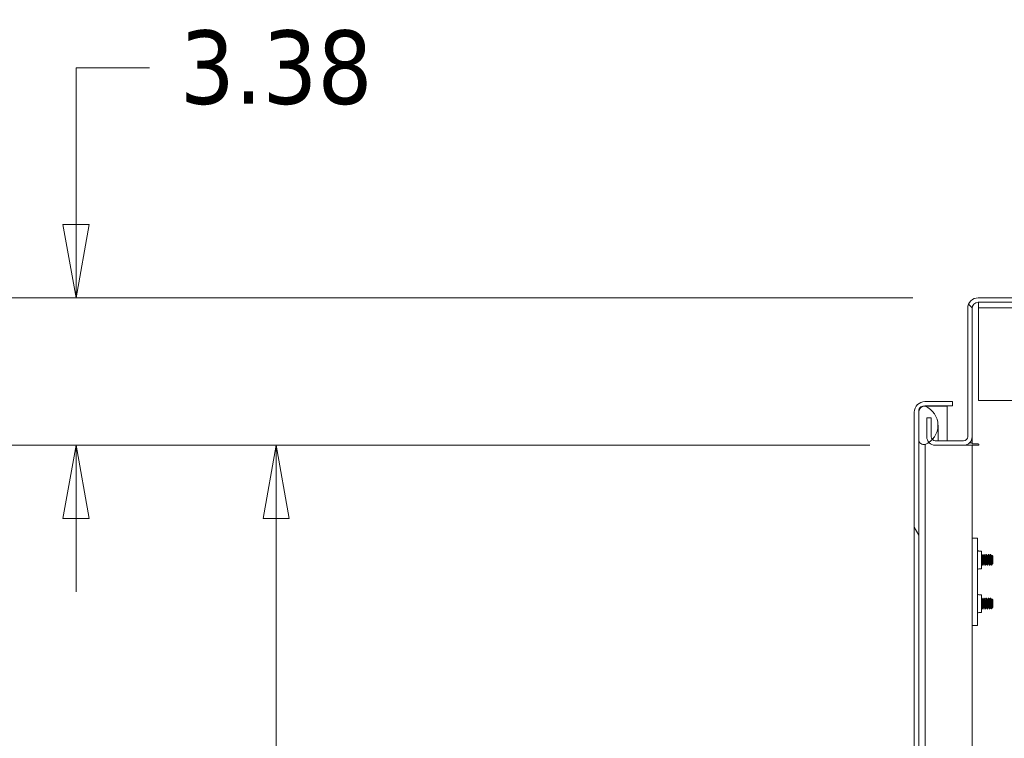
# Model space of a CAD drawing. Header units: inches. Extents: x 16 to 394, y 3 to 249.
# Tile 84 of 116: x 207 to 230, y 177 to 194. Entities that reach past the tile are written whole.
import ezdxf

# ---------------------------------------------------------------- set-up
doc = ezdxf.new("R2010")
doc.units = ezdxf.units.IN
doc.header["$LTSCALE"] = 24
doc.header["$MEASUREMENT"] = 0
doc.layers.get('0').update_dxf_attribs({"lineweight": 0})
for name, color, linetype, lineweight in [('Dimension (ANSI)', 7, 'Continuous', 5), ('Hatch (ANSI)', 7, 'Continuous', 5), ('Visible (ANSI)', 7, 'Continuous', 5)]:
    doc.layers.add(name, color=color, linetype=linetype, lineweight=lineweight)
doc.styles.add('ROMANS', font='tahoma.ttf')
doc.dimstyles.new('Default (ANSI)', dxfattribs={"dimscale": 24, "dimtxt": 0.07, "dimasz": 0.07, "dimexe": 0.125, "dimexo": 0.0625, "dimgap": 0.031496, "dimtad": 0, "dimtih": 1, "dimtoh": 1, "dimrnd": 1e-08, "dimzin": 0, "dimdsep": 46, "dimtxsty": 'ROMANS', "dimblk": 'Filled-1', "dimcen": 0.09, "dimdle": 0.393701, "dimclrd": 256, "dimclre": 256, "dimclrt": 256, "dimadec": 0, "dimazin": 0, "dimtfac": 0.928571, "dimtofl": 0, "dimtmove": 0, "dimatfit": 3, "dimfxl": 1, "dimtolj": 1, "dimtzin": 0, "dimlwd": -1, "dimlwe": -1, "dimarcsym": 0})

# ---------------------------------------------------------------- blocks, each defined once
blk = doc.blocks.new('Filled-1')
at = {"color": 0}
for p, q in [((0, 0), (-1, 0.179)), ((-1, 0.179), (-1, -0.179)), ((-1, 0), (0, 0)), ((-1, -0.179), (0, 0))]:
    blk.add_line(p, q, dxfattribs=at)
at = {"color": 0, "flags": 128}
blk.add_lwpolyline([(-1, -0.179), (0, 0), (-1, 0.179), (-1, -0.179)], dxfattribs=at)
at = {"color": 0}
blk.add_solid([(-1, -0.179), (0, 0), (-1, 0.179), (-1, -0.179)], dxfattribs=at)
blk = doc.blocks.new('*D33')
at = {"layer": 'Defpoints', "color": 0, "transparency": 16777216}
for p in [(228.019, 183.775), (212.927, 122.4), (228.019, 122.4)]:
    blk.add_point(p, dxfattribs=at)
at = {"layer": 'Dimension (ANSI)', "transparency": 16777216}
for p, q in [((226.519, 183.775), (209.927, 183.775)), ((212.927, 182.095), (212.927, 163.556)), ((212.927, 124.08), (212.927, 154.619)), ((226.519, 122.4), (209.927, 122.4))]:
    blk.add_line(p, q, dxfattribs=at)
at = {"layer": 'Dimension (ANSI)', "transparency": 16777216, "xscale": 1.680000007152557, "yscale": 1.680000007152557, "zscale": 1.680000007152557}
for p, rotation in [((212.927, 183.775), 90), ((212.927, 122.4), 270)]:
    blk.add_blockref('Filled-1', p, dxfattribs=dict(at, rotation=rotation))
at = {"layer": 'Dimension (ANSI)', "transparency": 16777216, "insert": (212.927, 159.088), "char_height": 1.68, "attachment_point": 5, "style": 'ROMANS'}
blk.add_mtext('\\A1;\\fTahoma|b0|i0;\\H1.6800;(61.38)\\P\\fTahoma|b0|i0;\\H1.6800;TUB\\P\\fTahoma|b0|i0;\\H1.6800;OPENING', dxfattribs=at)
blk = doc.blocks.new('*D35')
at = {"layer": 'Defpoints', "color": 0, "transparency": 16777216}
for p in [(229.004, 187.15), (208.346, 183.775), (228.019, 183.775)]:
    blk.add_point(p, dxfattribs=at)
at = {"layer": 'Dimension (ANSI)', "transparency": 16777216}
for p, q in [((208.346, 188.83), (208.346, 192.415)), ((208.346, 192.415), (210.026, 192.415)), ((227.504, 187.15), (205.346, 187.15)), ((226.519, 183.775), (205.346, 183.775)), ((208.346, 182.095), (208.346, 180.415))]:
    blk.add_line(p, q, dxfattribs=at)
at = {"layer": 'Dimension (ANSI)', "transparency": 16777216, "xscale": 1.680000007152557, "yscale": 1.680000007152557, "zscale": 1.680000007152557}
for p, rotation in [((208.346, 187.15), 270), ((208.346, 183.775), 90)]:
    blk.add_blockref('Filled-1', p, dxfattribs=dict(at, rotation=rotation))
at = {"layer": 'Dimension (ANSI)', "transparency": 16777216, "insert": (212.927, 192.415), "char_height": 1.68, "attachment_point": 5, "style": 'ROMANS'}
blk.add_mtext('\\A1;3.38', dxfattribs=at)

msp = doc.modelspace()

# ---------------------------------------------------------------- hatches: boundary and pattern name
at = {"layer": 'Hatch (ANSI)'}
h = msp.add_hatch(dxfattribs=at)
h.set_pattern_fill('ANSI31', color=256, scale=24, angle=90, style=0)
edge = h.paths.add_edge_path()
edge.add_ellipse((228.6676, 183.9709), major_axis=(0, -0.1958), ratio=1, start_angle=0, end_angle=90)
edge.add_line((228.8633, 183.9709), (228.8633, 186.9076))
edge.add_ellipse((229.0039, 186.9076), major_axis=(-0.1406, 0), ratio=1, start_angle=270, end_angle=360, ccw=False)
edge.add_line((229.0039, 187.0482), (258.7843, 187.0482))
edge.add_line((258.7843, 187.0482), (258.7843, 187.1502))
edge.add_line((258.7843, 187.1502), (229.0039, 187.1502))
edge.add_ellipse((229.0039, 186.9076), major_axis=(0, 0.2426), ratio=1, start_angle=0, end_angle=90)
edge.add_line((228.7613, 186.9076), (228.7613, 183.9709))
edge.add_ellipse((228.6676, 183.9709), major_axis=(0.0938, 0), ratio=1, start_angle=270, end_angle=360, ccw=False)
edge.add_line((228.6676, 183.8772), (228.0191, 183.8772))
edge.add_ellipse((228.0191, 183.9709), major_axis=(0, -0.0937), ratio=1, start_angle=313.97655, end_angle=360, ccw=False)
edge.add_ellipse((228.0191, 183.9709), major_axis=(-0.0675, -0.0651), ratio=1, start_angle=316.02345, end_angle=360, ccw=False)
edge.add_line((227.9253, 183.9709), (227.9253, 184.4002))
edge.add_line((227.9253, 184.4002), (227.8233, 184.4002))
edge.add_line((227.8233, 184.4002), (227.8233, 183.9709))
edge.add_ellipse((228.0191, 183.9709), major_axis=(-0.1957, 0), ratio=1, start_angle=0, end_angle=42.0996)
edge.add_ellipse((228.0191, 183.9709), major_axis=(-0.1452, -0.1312), ratio=1, start_angle=0, end_angle=47.9004)
edge.add_line((228.0191, 183.7752), (228.6676, 183.7752))
h = msp.add_hatch(dxfattribs=at)
h.set_pattern_fill('ANSI31', color=256, scale=24, angle=75, style=0)
edge = h.paths.add_edge_path()
edge.add_line((227.7817, 184.6732), (228.4141, 184.6732))
edge.add_line((228.4141, 184.6732), (228.4141, 184.7752))
edge.add_line((228.4141, 184.7752), (227.7817, 184.7752))
edge.add_ellipse((227.7817, 184.5326), major_axis=(0, 0.2426), ratio=1, start_angle=0, end_angle=90)
edge.add_line((227.5391, 184.5326), (227.5391, 121.6428))
edge.add_ellipse((227.7817, 121.6428), major_axis=(-0.2426, 0), ratio=1, start_angle=0, end_angle=90)
edge.add_line((227.7817, 121.4002), (228.4141, 121.4002))
edge.add_line((228.4141, 121.4002), (228.4141, 121.5022))
edge.add_line((228.4141, 121.5022), (227.7989, 121.5022))
edge.add_line((227.7989, 121.5022), (227.7817, 121.5022))
edge.add_ellipse((227.7817, 121.6428), major_axis=(0, -0.1406), ratio=1, start_angle=270, end_angle=360, ccw=False)
edge.add_line((227.6411, 121.6428), (227.6411, 122.2631))
edge.add_line((227.6411, 122.2631), (227.6411, 183.9028))
edge.add_line((227.6411, 183.9028), (227.6411, 184.5326))
edge.add_ellipse((227.7817, 184.5326), major_axis=(-0.1406, 0), ratio=1, start_angle=275.69227, end_angle=360, ccw=False)
edge.add_ellipse((227.7817, 184.5326), major_axis=(-0.0139, 0.1399), ratio=1, start_angle=354.30773, end_angle=360, ccw=False)
h = msp.add_hatch(dxfattribs=at)
h.set_pattern_fill('ANSI31', color=256, scale=24, angle=-15, style=0)
edge = h.paths.add_edge_path()
edge.add_ellipse((227.6081, 184.2309), major_axis=(0.1796, -0.4375), ratio=1, start_angle=0, end_angle=11.86132)
edge.add_ellipse((227.6081, 184.2309), major_axis=(0.2657, -0.3912), ratio=1, start_angle=0, end_angle=12.39327)
edge.add_ellipse((227.6081, 184.2309), major_axis=(0.3435, -0.3251), ratio=1, start_angle=0, end_angle=111.10905)
edge.add_ellipse((227.7552, 184.5591), major_axis=(0.0326, 0.1094), ratio=1, start_angle=0, end_angle=10.25383)
edge.add_ellipse((227.7552, 184.5591), major_axis=(0.0126, 0.1134), ratio=1, start_angle=0, end_angle=96.31954)
edge.add_line((227.6411, 184.5591), (227.6411, 184.5326))
edge.add_line((227.6411, 184.5326), (227.6411, 183.9028))
edge.add_ellipse((227.7552, 183.9028), major_axis=(-0.1141, 0), ratio=1, start_angle=0, end_angle=106.57337)
edge = h.paths.add_edge_path()
edge.add_ellipse((227.6081, 121.9349), major_axis=(0.1796, -0.4375), ratio=1, start_angle=0, end_angle=1.46691)
edge.add_ellipse((227.6081, 121.9349), major_axis=(0.1907, -0.4328), ratio=1, start_angle=0, end_angle=110.41237)
edge.add_ellipse((227.6081, 121.9349), major_axis=(0.3391, 0.3297), ratio=1, start_angle=0, end_angle=12.38162)
edge.add_ellipse((227.6081, 121.9349), major_axis=(0.2605, 0.3947), ratio=1, start_angle=0, end_angle=11.10275)
edge.add_ellipse((227.7552, 122.2631), major_axis=(0.0326, 0.1094), ratio=1, start_angle=0, end_angle=106.57337)
edge.add_line((227.6411, 122.2631), (227.6411, 121.6428))
edge.add_line((227.6411, 121.6428), (227.6411, 121.6068))
edge.add_ellipse((227.7552, 121.6068), major_axis=(-0.1141, 0), ratio=1, start_angle=0, end_angle=106.57337)

# ---------------------------------------------------------------- linework, layer by layer
at = {"layer": 'Visible (ANSI)'}
for p, q in [((258.7843, 187.1502), (229.0039, 187.1502)), ((228.7613, 186.9076), (228.7613, 183.9709)), ((228.8633, 183.9709), (228.8633, 186.9076)), ((229.0039, 187.0482), (258.7843, 187.0482)), ((229.0113, 186.9232), (229.0113, 187.0482)), ((229.0113, 186.9232), (258.6363, 186.9232)), ((229.0113, 186.9232), (229.0113, 186.8919)), ((229.0113, 186.8919), (229.0113, 184.7982)), ((228.4141, 184.7752), (227.7817, 184.7752)), ((227.7817, 184.6732), (228.4141, 184.6732)), ((227.7817, 184.6725), (228.2891, 184.6725)), ((228.2891, 183.8772), (228.2891, 184.6725)), ((228.4141, 184.6732), (228.4141, 184.7752)), ((229.0113, 184.7982), (258.6363, 184.7982)), ((227.5391, 184.5326), (227.5391, 121.6428)), ((227.6411, 184.5591), (227.6411, 183.9028)), ((227.6411, 121.6428), (227.6411, 184.5326)), ((227.9253, 184.4002), (227.8233, 184.4002)), ((227.8233, 184.4002), (227.8233, 183.9709)), ((227.9253, 183.9709), (227.9253, 184.4002)), ((228.0811, 183.8772), (228.0811, 184.2309)), ((228.8633, 183.8262), (228.8633, 183.9709)), ((227.7877, 183.7309), (227.7877, 183.7934)), ((228.0191, 183.7752), (228.0092, 183.7752)), ((228.6676, 183.8772), (228.0191, 183.8772)), ((228.0191, 183.7752), (228.6676, 183.7752)), ((228.8633, 183.7752), (228.6676, 183.7752)), ((228.7993, 183.8262), (228.8633, 183.8262)), ((228.8633, 183.8262), (228.8633, 183.8064)), ((228.8633, 183.8064), (229.0039, 183.8064)), ((228.8633, 183.7752), (228.8633, 122.4002)), ((228.8633, 183.7752), (229.0039, 183.7752)), ((227.7877, 123.6272), (227.7877, 183.7309)), ((228.9833, 181.6502), (228.8633, 181.6502)), ((228.9833, 181.6502), (228.9833, 181.5877)), ((228.9833, 181.5877), (228.9833, 179.7127)), ((229.0146, 181.3519), (229.0733, 181.3519)), ((229.0733, 180.9485), (229.0733, 181.3519)), ((229.0877, 181.2752), (229.0815, 181.2752)), ((229.1377, 181.2752), (229.1315, 181.2752)), ((229.1877, 181.2752), (229.1815, 181.2752)), ((229.2377, 181.2752), (229.2315, 181.2752)), ((229.2877, 181.2752), (229.2815, 181.2752)), ((229.0815, 181.059), (229.0871, 181.059)), ((229.1071, 181.2413), (229.1127, 181.2413)), ((229.1315, 181.059), (229.1371, 181.059)), ((229.1571, 181.2413), (229.1627, 181.2413)), ((229.1815, 181.059), (229.1871, 181.059)), ((229.2071, 181.2413), (229.2127, 181.2413)), ((229.2315, 181.059), (229.2371, 181.059)), ((229.2571, 181.2413), (229.2627, 181.2413)), ((229.2815, 181.059), (229.2871, 181.059)), ((229.2977, 181.1897), (229.2977, 181.0943)), ((229.3314, 181.0589), (229.3033, 181.0308)), ((229.3071, 181.2413), (229.3127, 181.2413)), ((229.3352, 181.2377), (229.3194, 181.2534)), ((229.3315, 181.059), (229.3315, 181.0855)), ((229.3352, 181.0627), (229.3315, 181.059)), ((229.3315, 181.059), (229.3315, 181.059)), ((229.3352, 181.0627), (229.3352, 181.2377)), ((229.0146, 180.9485), (229.0733, 180.9485)), ((229.1127, 181.0252), (229.1065, 181.0252)), ((229.1627, 181.0252), (229.1565, 181.0252)), ((229.2127, 181.0252), (229.2065, 181.0252)), ((229.2627, 181.0252), (229.2565, 181.0252)), ((229.0733, 180.3519), (229.0146, 180.3519)), ((229.0733, 180.3519), (229.0733, 179.9485)), ((229.0877, 180.2752), (229.0815, 180.2752)), ((229.1071, 180.2413), (229.1127, 180.2413)), ((229.1377, 180.2752), (229.1315, 180.2752)), ((229.1571, 180.2413), (229.1627, 180.2413)), ((229.1877, 180.2752), (229.1815, 180.2752)), ((229.2071, 180.2413), (229.2127, 180.2413)), ((229.2377, 180.2752), (229.2315, 180.2752)), ((229.2571, 180.2413), (229.2627, 180.2413)), ((229.2877, 180.2752), (229.2815, 180.2752)), ((229.2977, 180.1897), (229.2977, 180.0943)), ((229.3071, 180.2413), (229.3127, 180.2413)), ((229.3352, 180.2377), (229.3194, 180.2534)), ((229.3352, 180.0627), (229.3352, 180.2377)), ((229.0733, 179.9485), (229.0146, 179.9485)), ((229.0815, 180.059), (229.0871, 180.059)), ((229.1127, 180.0252), (229.1065, 180.0252)), ((229.1315, 180.059), (229.1371, 180.059)), ((229.1627, 180.0252), (229.1565, 180.0252)), ((229.1815, 180.059), (229.1871, 180.059)), ((229.2127, 180.0252), (229.2065, 180.0252)), ((229.2315, 180.059), (229.2371, 180.059)), ((229.2627, 180.0252), (229.2565, 180.0252)), ((229.2815, 180.059), (229.2871, 180.059)), ((229.3314, 180.0589), (229.3033, 180.0308)), ((229.3315, 180.059), (229.3315, 180.0855)), ((229.3352, 180.0627), (229.3315, 180.059)), ((229.3315, 180.059), (229.3315, 180.059)), ((228.9833, 179.7127), (228.9833, 179.6502)), ((228.8633, 179.6502), (228.9833, 179.6502))]:
    msp.add_line(p, q, dxfattribs=at)
for centre, radius, start, end in [((229.0039, 186.9076), 0.2426, 90, 180), ((229.0039, 186.9076), 0.1406, 90, 180), ((227.7817, 184.5326), 0.2426, 90, 180), ((227.7817, 184.5326), 0.1406, 90, 180), ((227.7552, 184.5591), 0.1141, 73.42663, 180), ((227.6081, 184.2309), 0.4729, 292.31818, 67.68182), ((228.0191, 183.9709), 0.1958, 180, 270), ((228.0191, 183.9709), 0.0937, 180, 270), ((228.6676, 183.9709), 0.1958, 270, 0), ((228.6676, 183.9709), 0.0938, 270, 0), ((227.7552, 183.9028), 0.1141, 180, 286.57337), ((229.0039, 183.7908), 0.0156, 270, 90), ((229.0146, 181.3831), 0.0312, 180, 270), ((229.0146, 180.9172), 0.0312, 90, 180), ((229.0146, 180.3831), 0.0312, 180, 270), ((229.0146, 179.9172), 0.0312, 90, 180)]:
    msp.add_arc(centre, radius, start, end, dxfattribs=at)
for points in [[(227.7817, 184.6725), (227.7803, 184.672), (227.7789, 184.6715), (227.7776, 184.671)], [(227.7789, 184.6707), (227.7798, 184.6713), (227.7807, 184.6719), (227.7817, 184.6725)], [(229.0733, 181.2614), (229.0757, 181.2657), (229.0781, 181.27), (229.0805, 181.2743)], [(229.0887, 181.2743), (229.095, 181.2629), (229.1014, 181.2516), (229.1078, 181.2402)], [(229.1121, 181.2413), (229.1182, 181.2523), (229.1244, 181.2633), (229.1305, 181.2743)], [(229.1387, 181.2743), (229.145, 181.2629), (229.1514, 181.2516), (229.1578, 181.2402)], [(229.1621, 181.2413), (229.1682, 181.2523), (229.1744, 181.2633), (229.1805, 181.2743)], [(229.1887, 181.2743), (229.195, 181.2629), (229.2014, 181.2516), (229.2078, 181.2402)], [(229.2121, 181.2413), (229.2182, 181.2523), (229.2244, 181.2633), (229.2305, 181.2743)], [(229.2387, 181.2743), (229.245, 181.2629), (229.2514, 181.2516), (229.2578, 181.2402)], [(229.2621, 181.2413), (229.2682, 181.2523), (229.2744, 181.2633), (229.2805, 181.2743)], [(229.2887, 181.2743), (229.295, 181.2629), (229.3014, 181.2516), (229.3078, 181.2402)], [(229.0821, 181.059), (229.0792, 181.0538), (229.0762, 181.0485), (229.0733, 181.0433)], [(229.1055, 181.026), (229.0992, 181.0374), (229.0928, 181.0488), (229.0865, 181.0601)], [(229.1065, 181.0255), (229.1056, 181.0254), (229.1047, 181.0275), (229.1039, 181.0316)], [(229.1137, 181.0264), (229.1125, 181.0243), (229.1112, 181.026), (229.1102, 181.0316)], [(229.1321, 181.059), (229.126, 181.048), (229.1198, 181.037), (229.1137, 181.026)], [(229.1555, 181.026), (229.1492, 181.0374), (229.1428, 181.0488), (229.1365, 181.0601)], [(229.1565, 181.0255), (229.1556, 181.0254), (229.1547, 181.0275), (229.1539, 181.0316)], [(229.1637, 181.0264), (229.1625, 181.0243), (229.1612, 181.026), (229.1602, 181.0316)], [(229.1821, 181.059), (229.176, 181.048), (229.1698, 181.037), (229.1637, 181.026)], [(229.2055, 181.026), (229.1992, 181.0374), (229.1928, 181.0488), (229.1865, 181.0601)], [(229.2065, 181.0255), (229.2056, 181.0254), (229.2047, 181.0275), (229.2039, 181.0316)], [(229.2137, 181.0264), (229.2125, 181.0243), (229.2112, 181.026), (229.2102, 181.0316)], [(229.2321, 181.059), (229.226, 181.048), (229.2198, 181.037), (229.2137, 181.026)], [(229.2555, 181.026), (229.2492, 181.0374), (229.2428, 181.0488), (229.2365, 181.0601)], [(229.2565, 181.0255), (229.2556, 181.0254), (229.2547, 181.0275), (229.2539, 181.0316)], [(229.2637, 181.0264), (229.2625, 181.0243), (229.2612, 181.026), (229.2602, 181.0316)], [(229.2821, 181.059), (229.276, 181.048), (229.2698, 181.037), (229.2637, 181.026)], [(229.3027, 181.0311), (229.2973, 181.0408), (229.2919, 181.0504), (229.2865, 181.0601)], [(229.3121, 181.2413), (229.3143, 181.2453), (229.3165, 181.2492), (229.3187, 181.2532)], [(229.3315, 181.059), (229.3294, 181.0569), (229.3275, 181.0566), (229.3257, 181.0582)], [(229.0733, 180.2614), (229.0757, 180.2657), (229.0781, 180.27), (229.0805, 180.2743)], [(229.0887, 180.2743), (229.095, 180.2629), (229.1014, 180.2516), (229.1078, 180.2402)], [(229.1121, 180.2413), (229.1182, 180.2523), (229.1244, 180.2633), (229.1305, 180.2743)], [(229.1387, 180.2743), (229.145, 180.2629), (229.1514, 180.2516), (229.1578, 180.2402)], [(229.1621, 180.2413), (229.1682, 180.2523), (229.1744, 180.2633), (229.1805, 180.2743)], [(229.1887, 180.2743), (229.195, 180.2629), (229.2014, 180.2516), (229.2078, 180.2402)], [(229.2121, 180.2413), (229.2182, 180.2523), (229.2244, 180.2633), (229.2305, 180.2743)], [(229.2387, 180.2743), (229.245, 180.2629), (229.2514, 180.2516), (229.2578, 180.2402)], [(229.2621, 180.2413), (229.2682, 180.2523), (229.2744, 180.2633), (229.2805, 180.2743)], [(229.2887, 180.2743), (229.295, 180.2629), (229.3014, 180.2516), (229.3078, 180.2402)], [(229.3121, 180.2413), (229.3143, 180.2453), (229.3165, 180.2492), (229.3187, 180.2532)], [(229.0821, 180.059), (229.0792, 180.0538), (229.0762, 180.0485), (229.0733, 180.0433)], [(229.1055, 180.026), (229.0992, 180.0374), (229.0928, 180.0488), (229.0865, 180.0601)], [(229.1065, 180.0255), (229.1056, 180.0254), (229.1047, 180.0275), (229.1039, 180.0316)], [(229.1137, 180.0264), (229.1125, 180.0243), (229.1112, 180.026), (229.1102, 180.0316)], [(229.1321, 180.059), (229.126, 180.048), (229.1198, 180.037), (229.1137, 180.026)], [(229.1555, 180.026), (229.1492, 180.0374), (229.1428, 180.0488), (229.1365, 180.0601)], [(229.1565, 180.0255), (229.1556, 180.0254), (229.1547, 180.0275), (229.1539, 180.0316)], [(229.1637, 180.0264), (229.1625, 180.0243), (229.1612, 180.026), (229.1602, 180.0316)], [(229.1821, 180.059), (229.176, 180.048), (229.1698, 180.037), (229.1637, 180.026)], [(229.2055, 180.026), (229.1992, 180.0374), (229.1928, 180.0488), (229.1865, 180.0601)], [(229.2065, 180.0255), (229.2056, 180.0254), (229.2047, 180.0275), (229.2039, 180.0316)], [(229.2137, 180.0264), (229.2125, 180.0243), (229.2112, 180.026), (229.2102, 180.0316)], [(229.2321, 180.059), (229.226, 180.048), (229.2198, 180.037), (229.2137, 180.026)], [(229.2555, 180.026), (229.2492, 180.0374), (229.2428, 180.0488), (229.2365, 180.0601)], [(229.2565, 180.0255), (229.2556, 180.0254), (229.2547, 180.0275), (229.2539, 180.0316)], [(229.2637, 180.0264), (229.2625, 180.0243), (229.2612, 180.026), (229.2602, 180.0316)], [(229.2821, 180.059), (229.276, 180.048), (229.2698, 180.037), (229.2637, 180.026)], [(229.3027, 180.0311), (229.2973, 180.0408), (229.2919, 180.0504), (229.2865, 180.0601)], [(229.3315, 180.059), (229.3294, 180.0569), (229.3275, 180.0566), (229.3257, 180.0582)]]:
    msp.add_open_spline(points, degree=3, dxfattribs=at)
for points, knots in [([(229.1039, 181.0316), (229.1022, 181.0408), (229.1, 181.0615), (229.0982, 181.0869), (229.098, 181.0893), (229.0978, 181.0918), (229.0977, 181.0943), (229.0957, 181.1228), (229.0933, 181.1595), (229.0914, 181.1897), (229.0895, 181.22), (229.0871, 181.2477), (229.0852, 181.262), (229.0838, 181.2725), (229.0821, 181.2766), (229.0805, 181.2741)], [0.416666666, 0.416666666, 0.416666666, 0.416666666, 0.424268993, 0.424268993, 0.424268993, 0.425, 0.425, 0.425, 0.433333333, 0.433333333, 0.433333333, 0.441666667, 0.441666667, 0.441666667, 0.447787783, 0.447787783, 0.447787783, 0.447787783]), ([(229.1102, 181.0316), (229.1084, 181.0408), (229.1063, 181.0615), (229.1044, 181.0869), (229.1043, 181.0893), (229.1041, 181.0918), (229.1039, 181.0943), (229.102, 181.1228), (229.0996, 181.1595), (229.0977, 181.1897), (229.0957, 181.22), (229.0933, 181.2477), (229.0914, 181.262), (229.0903, 181.2704), (229.089, 181.2747), (229.0877, 181.2748)], [0.349999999, 0.349999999, 0.349999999, 0.349999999, 0.357602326, 0.357602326, 0.357602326, 0.358333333, 0.358333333, 0.358333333, 0.366666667, 0.366666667, 0.366666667, 0.375, 0.375, 0.375, 0.379908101, 0.379908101, 0.379908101, 0.379908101]), ([(229.1539, 181.0316), (229.1522, 181.0408), (229.15, 181.0615), (229.1482, 181.0869), (229.148, 181.0893), (229.1478, 181.0918), (229.1477, 181.0943), (229.1457, 181.1228), (229.1433, 181.1595), (229.1414, 181.1897), (229.1395, 181.22), (229.1371, 181.2477), (229.1352, 181.262), (229.1338, 181.2725), (229.1321, 181.2766), (229.1305, 181.2741)], [0.349999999, 0.349999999, 0.349999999, 0.349999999, 0.357602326, 0.357602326, 0.357602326, 0.358333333, 0.358333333, 0.358333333, 0.366666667, 0.366666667, 0.366666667, 0.375, 0.375, 0.375, 0.381121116, 0.381121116, 0.381121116, 0.381121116]), ([(229.1602, 181.0316), (229.1584, 181.0408), (229.1563, 181.0615), (229.1544, 181.0869), (229.1543, 181.0893), (229.1541, 181.0918), (229.1539, 181.0943), (229.152, 181.1228), (229.1496, 181.1595), (229.1477, 181.1897), (229.1457, 181.22), (229.1433, 181.2477), (229.1414, 181.262), (229.1403, 181.2704), (229.139, 181.2747), (229.1377, 181.2748)], [0.283333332, 0.283333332, 0.283333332, 0.283333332, 0.290935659, 0.290935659, 0.290935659, 0.291666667, 0.291666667, 0.291666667, 0.3, 0.3, 0.3, 0.308333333, 0.308333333, 0.308333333, 0.313241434, 0.313241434, 0.313241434, 0.313241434]), ([(229.2039, 181.0316), (229.2022, 181.0408), (229.2, 181.0615), (229.1982, 181.0869), (229.198, 181.0893), (229.1978, 181.0918), (229.1977, 181.0943), (229.1957, 181.1228), (229.1933, 181.1595), (229.1914, 181.1897), (229.1895, 181.22), (229.1871, 181.2477), (229.1852, 181.262), (229.1838, 181.2725), (229.1821, 181.2766), (229.1805, 181.2741)], [0.283333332, 0.283333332, 0.283333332, 0.283333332, 0.290935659, 0.290935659, 0.290935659, 0.291666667, 0.291666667, 0.291666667, 0.3, 0.3, 0.3, 0.308333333, 0.308333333, 0.308333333, 0.31445445, 0.31445445, 0.31445445, 0.31445445]), ([(229.2102, 181.0316), (229.2084, 181.0408), (229.2063, 181.0615), (229.2044, 181.0869), (229.2043, 181.0893), (229.2041, 181.0918), (229.2039, 181.0943), (229.202, 181.1228), (229.1996, 181.1595), (229.1977, 181.1897), (229.1957, 181.22), (229.1933, 181.2477), (229.1914, 181.262), (229.1903, 181.2704), (229.189, 181.2747), (229.1877, 181.2748)], [0.216666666, 0.216666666, 0.216666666, 0.216666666, 0.224268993, 0.224268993, 0.224268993, 0.225, 0.225, 0.225, 0.233333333, 0.233333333, 0.233333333, 0.241666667, 0.241666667, 0.241666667, 0.246574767, 0.246574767, 0.246574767, 0.246574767]), ([(229.2539, 181.0316), (229.2522, 181.0408), (229.25, 181.0615), (229.2482, 181.0869), (229.248, 181.0893), (229.2478, 181.0918), (229.2477, 181.0943), (229.2457, 181.1228), (229.2433, 181.1595), (229.2414, 181.1897), (229.2395, 181.22), (229.2371, 181.2477), (229.2352, 181.262), (229.2338, 181.2725), (229.2321, 181.2766), (229.2305, 181.2741)], [0.216666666, 0.216666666, 0.216666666, 0.216666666, 0.224268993, 0.224268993, 0.224268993, 0.225, 0.225, 0.225, 0.233333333, 0.233333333, 0.233333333, 0.241666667, 0.241666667, 0.241666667, 0.247787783, 0.247787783, 0.247787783, 0.247787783]), ([(229.2602, 181.0316), (229.2584, 181.0408), (229.2563, 181.0615), (229.2544, 181.0869), (229.2543, 181.0893), (229.2541, 181.0918), (229.2539, 181.0943), (229.252, 181.1228), (229.2496, 181.1595), (229.2477, 181.1897), (229.2457, 181.22), (229.2433, 181.2477), (229.2414, 181.262), (229.2403, 181.2704), (229.239, 181.2747), (229.2377, 181.2748)], [0.149999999, 0.149999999, 0.149999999, 0.149999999, 0.157602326, 0.157602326, 0.157602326, 0.158333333, 0.158333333, 0.158333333, 0.166666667, 0.166666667, 0.166666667, 0.175, 0.175, 0.175, 0.179908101, 0.179908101, 0.179908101, 0.179908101]), ([(229.2977, 181.0943), (229.2959, 181.1203), (229.2938, 181.1531), (229.2919, 181.1816), (229.2918, 181.1844), (229.2916, 181.1871), (229.2914, 181.1897), (229.2895, 181.22), (229.2871, 181.2477), (229.2852, 181.262), (229.2838, 181.2725), (229.2821, 181.2766), (229.2805, 181.2741)], [0.158333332, 0.158333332, 0.158333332, 0.158333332, 0.165935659, 0.165935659, 0.165935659, 0.166666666, 0.166666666, 0.166666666, 0.175, 0.175, 0.175, 0.181121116, 0.181121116, 0.181121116, 0.181121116]), ([(229.2977, 181.1897), (229.2959, 181.2173), (229.2938, 181.243), (229.2919, 181.258), (229.2918, 181.2594), (229.2916, 181.2607), (229.2914, 181.262), (229.2903, 181.2704), (229.289, 181.2747), (229.2877, 181.2748)], [0.099999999, 0.099999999, 0.099999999, 0.099999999, 0.107602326, 0.107602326, 0.107602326, 0.108333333, 0.108333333, 0.108333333, 0.113241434, 0.113241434, 0.113241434, 0.113241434]), ([(229.3257, 181.0582), (229.3245, 181.0592), (229.3225, 181.0615), (229.318, 181.0731), (229.3161, 181.0798), (229.3131, 181.0931), (229.312, 181.0988), (229.3087, 181.117), (229.3065, 181.1303), (229.302, 181.1593), (229.2997, 181.1747), (229.2977, 181.1897)], [-0.48112179, -0.48112179, -0.48112179, -0.48112179, -0.37021758, -0.37021758, -0.28399067, -0.28399067, -0.22793372, -0.22793372, -0.11753006, -0.11753006, 0, 0, 0, 0]), ([(229.2977, 181.0943), (229.298, 181.0872), (229.2983, 181.0805), (229.2986, 181.0744), (229.299, 181.0683), (229.2993, 181.0626), (229.2997, 181.0575), (229.3, 181.0525), (229.3003, 181.0481), (229.3007, 181.0444), (229.301, 181.0407), (229.3014, 181.0376), (229.3017, 181.0354)], [0, 0, 0, 0, 0.0006113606, 0.0006113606, 0.0006113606, 0.0012227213, 0.0012227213, 0.0012227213, 0.0018340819, 0.0018340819, 0.0018340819, 0.0024454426, 0.0024454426, 0.0024454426, 0.0024454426]), ([(229.3017, 181.0354), (229.3023, 181.0315), (229.3027, 181.0307), (229.3032, 181.0307), (229.3033, 181.0308), (229.3033, 181.0308)], [-0.673118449, -0.673118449, -0.673118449, -0.673118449, -0.611970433, -0.611970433, -0.600025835, -0.600025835, -0.600025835, -0.600025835]), ([(229.3187, 181.2532), (229.3188, 181.2534), (229.319, 181.2535), (229.3195, 181.2536), (229.32, 181.2526), (229.3211, 181.2475), (229.3217, 181.2423), (229.323, 181.2264), (229.3237, 181.2167), (229.325, 181.1953), (229.3257, 181.1831), (229.327, 181.1577), (229.3277, 181.1458), (229.329, 181.1228), (229.3295, 181.1137), (229.3304, 181.0991), (229.331, 181.0918), (229.3315, 181.0855)], [-0.47531218, -0.47531218, -0.47531218, -0.47531218, -0.45945394, -0.45945394, -0.40393816, -0.40393816, -0.32670947, -0.32670947, -0.25416125, -0.25416125, -0.18722748, -0.18722748, -0.12932112, -0.12932112, -0.07230484, -0.07230484, 0, 0, 0, 0]), ([(229.1039, 180.0316), (229.1022, 180.0408), (229.1, 180.0615), (229.0982, 180.0869), (229.098, 180.0893), (229.0978, 180.0918), (229.0977, 180.0943), (229.0957, 180.1228), (229.0933, 180.1595), (229.0914, 180.1897), (229.0895, 180.22), (229.0871, 180.2477), (229.0852, 180.262), (229.0838, 180.2725), (229.0821, 180.2766), (229.0805, 180.2741)], [0.416666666, 0.416666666, 0.416666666, 0.416666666, 0.424268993, 0.424268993, 0.424268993, 0.425, 0.425, 0.425, 0.433333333, 0.433333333, 0.433333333, 0.441666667, 0.441666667, 0.441666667, 0.447787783, 0.447787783, 0.447787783, 0.447787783]), ([(229.1102, 180.0316), (229.1084, 180.0408), (229.1063, 180.0615), (229.1044, 180.0869), (229.1043, 180.0893), (229.1041, 180.0918), (229.1039, 180.0943), (229.102, 180.1228), (229.0996, 180.1595), (229.0977, 180.1897), (229.0957, 180.22), (229.0933, 180.2477), (229.0914, 180.262), (229.0903, 180.2704), (229.089, 180.2747), (229.0877, 180.2748)], [0.349999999, 0.349999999, 0.349999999, 0.349999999, 0.357602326, 0.357602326, 0.357602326, 0.358333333, 0.358333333, 0.358333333, 0.366666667, 0.366666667, 0.366666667, 0.375, 0.375, 0.375, 0.379908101, 0.379908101, 0.379908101, 0.379908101]), ([(229.1539, 180.0316), (229.1522, 180.0408), (229.15, 180.0615), (229.1482, 180.0869), (229.148, 180.0893), (229.1478, 180.0918), (229.1477, 180.0943), (229.1457, 180.1228), (229.1433, 180.1595), (229.1414, 180.1897), (229.1395, 180.22), (229.1371, 180.2477), (229.1352, 180.262), (229.1338, 180.2725), (229.1321, 180.2766), (229.1305, 180.2741)], [0.349999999, 0.349999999, 0.349999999, 0.349999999, 0.357602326, 0.357602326, 0.357602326, 0.358333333, 0.358333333, 0.358333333, 0.366666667, 0.366666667, 0.366666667, 0.375, 0.375, 0.375, 0.381121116, 0.381121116, 0.381121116, 0.381121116]), ([(229.1602, 180.0316), (229.1584, 180.0408), (229.1563, 180.0615), (229.1544, 180.0869), (229.1543, 180.0893), (229.1541, 180.0918), (229.1539, 180.0943), (229.152, 180.1228), (229.1496, 180.1595), (229.1477, 180.1897), (229.1457, 180.22), (229.1433, 180.2477), (229.1414, 180.262), (229.1403, 180.2704), (229.139, 180.2747), (229.1377, 180.2748)], [0.283333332, 0.283333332, 0.283333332, 0.283333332, 0.290935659, 0.290935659, 0.290935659, 0.291666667, 0.291666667, 0.291666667, 0.3, 0.3, 0.3, 0.308333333, 0.308333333, 0.308333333, 0.313241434, 0.313241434, 0.313241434, 0.313241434]), ([(229.2039, 180.0316), (229.2022, 180.0408), (229.2, 180.0615), (229.1982, 180.0869), (229.198, 180.0893), (229.1978, 180.0918), (229.1977, 180.0943), (229.1957, 180.1228), (229.1933, 180.1595), (229.1914, 180.1897), (229.1895, 180.22), (229.1871, 180.2477), (229.1852, 180.262), (229.1838, 180.2725), (229.1821, 180.2766), (229.1805, 180.2741)], [0.283333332, 0.283333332, 0.283333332, 0.283333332, 0.290935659, 0.290935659, 0.290935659, 0.291666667, 0.291666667, 0.291666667, 0.3, 0.3, 0.3, 0.308333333, 0.308333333, 0.308333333, 0.31445445, 0.31445445, 0.31445445, 0.31445445]), ([(229.2102, 180.0316), (229.2084, 180.0408), (229.2063, 180.0615), (229.2044, 180.0869), (229.2043, 180.0893), (229.2041, 180.0918), (229.2039, 180.0943), (229.202, 180.1228), (229.1996, 180.1595), (229.1977, 180.1897), (229.1957, 180.22), (229.1933, 180.2477), (229.1914, 180.262), (229.1903, 180.2704), (229.189, 180.2747), (229.1877, 180.2748)], [0.216666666, 0.216666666, 0.216666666, 0.216666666, 0.224268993, 0.224268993, 0.224268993, 0.225, 0.225, 0.225, 0.233333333, 0.233333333, 0.233333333, 0.241666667, 0.241666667, 0.241666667, 0.246574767, 0.246574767, 0.246574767, 0.246574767]), ([(229.2539, 180.0316), (229.2522, 180.0408), (229.25, 180.0615), (229.2482, 180.0869), (229.248, 180.0893), (229.2478, 180.0918), (229.2477, 180.0943), (229.2457, 180.1228), (229.2433, 180.1595), (229.2414, 180.1897), (229.2395, 180.22), (229.2371, 180.2477), (229.2352, 180.262), (229.2338, 180.2725), (229.2321, 180.2766), (229.2305, 180.2741)], [0.216666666, 0.216666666, 0.216666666, 0.216666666, 0.224268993, 0.224268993, 0.224268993, 0.225, 0.225, 0.225, 0.233333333, 0.233333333, 0.233333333, 0.241666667, 0.241666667, 0.241666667, 0.247787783, 0.247787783, 0.247787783, 0.247787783]), ([(229.2602, 180.0316), (229.2584, 180.0408), (229.2563, 180.0615), (229.2544, 180.0869), (229.2543, 180.0893), (229.2541, 180.0918), (229.2539, 180.0943), (229.252, 180.1228), (229.2496, 180.1595), (229.2477, 180.1897), (229.2457, 180.22), (229.2433, 180.2477), (229.2414, 180.262), (229.2403, 180.2704), (229.239, 180.2747), (229.2377, 180.2748)], [0.149999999, 0.149999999, 0.149999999, 0.149999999, 0.157602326, 0.157602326, 0.157602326, 0.158333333, 0.158333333, 0.158333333, 0.166666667, 0.166666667, 0.166666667, 0.175, 0.175, 0.175, 0.179908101, 0.179908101, 0.179908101, 0.179908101]), ([(229.2977, 180.0943), (229.2959, 180.1203), (229.2938, 180.1531), (229.2919, 180.1816), (229.2918, 180.1844), (229.2916, 180.1871), (229.2914, 180.1897), (229.2895, 180.22), (229.2871, 180.2477), (229.2852, 180.262), (229.2838, 180.2725), (229.2821, 180.2766), (229.2805, 180.2741)], [0.158333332, 0.158333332, 0.158333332, 0.158333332, 0.165935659, 0.165935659, 0.165935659, 0.166666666, 0.166666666, 0.166666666, 0.175, 0.175, 0.175, 0.181121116, 0.181121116, 0.181121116, 0.181121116]), ([(229.2977, 180.1897), (229.2959, 180.2173), (229.2938, 180.243), (229.2919, 180.258), (229.2918, 180.2594), (229.2916, 180.2607), (229.2914, 180.262), (229.2903, 180.2704), (229.289, 180.2747), (229.2877, 180.2748)], [0.099999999, 0.099999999, 0.099999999, 0.099999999, 0.107602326, 0.107602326, 0.107602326, 0.108333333, 0.108333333, 0.108333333, 0.113241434, 0.113241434, 0.113241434, 0.113241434]), ([(229.3257, 180.0582), (229.3245, 180.0592), (229.3225, 180.0615), (229.318, 180.0731), (229.3161, 180.0798), (229.3131, 180.0931), (229.312, 180.0988), (229.3087, 180.117), (229.3065, 180.1303), (229.302, 180.1593), (229.2997, 180.1747), (229.2977, 180.1897)], [-0.48112179, -0.48112179, -0.48112179, -0.48112179, -0.37021758, -0.37021758, -0.28399067, -0.28399067, -0.22793372, -0.22793372, -0.11753006, -0.11753006, 0, 0, 0, 0]), ([(229.3187, 180.2532), (229.3188, 180.2534), (229.319, 180.2535), (229.3195, 180.2536), (229.32, 180.2526), (229.3211, 180.2475), (229.3217, 180.2423), (229.323, 180.2264), (229.3237, 180.2167), (229.325, 180.1953), (229.3257, 180.1831), (229.327, 180.1577), (229.3277, 180.1458), (229.329, 180.1228), (229.3295, 180.1137), (229.3304, 180.0991), (229.331, 180.0918), (229.3315, 180.0855)], [-0.47531218, -0.47531218, -0.47531218, -0.47531218, -0.45945394, -0.45945394, -0.40393816, -0.40393816, -0.32670947, -0.32670947, -0.25416125, -0.25416125, -0.18722748, -0.18722748, -0.12932112, -0.12932112, -0.07230484, -0.07230484, 0, 0, 0, 0]), ([(229.2977, 180.0943), (229.298, 180.0872), (229.2983, 180.0805), (229.2986, 180.0744), (229.299, 180.0683), (229.2993, 180.0626), (229.2997, 180.0575), (229.3, 180.0525), (229.3003, 180.0481), (229.3007, 180.0444), (229.301, 180.0407), (229.3014, 180.0376), (229.3017, 180.0354)], [0, 0, 0, 0, 0.0006113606, 0.0006113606, 0.0006113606, 0.0012227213, 0.0012227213, 0.0012227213, 0.0018340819, 0.0018340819, 0.0018340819, 0.0024454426, 0.0024454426, 0.0024454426, 0.0024454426]), ([(229.3017, 180.0354), (229.3023, 180.0315), (229.3027, 180.0307), (229.3032, 180.0307), (229.3033, 180.0308), (229.3033, 180.0308)], [-0.673118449, -0.673118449, -0.673118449, -0.673118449, -0.611970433, -0.611970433, -0.600025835, -0.600025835, -0.600025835, -0.600025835])]:
    msp.add_open_spline(points, degree=3, knots=knots, dxfattribs=at)
for points, weights, knots in [([(229.0865, 181.0601), (229.0858, 181.0613), (229.0852, 181.0637), (229.082, 181.0756), (229.0789, 181.1094), (229.0762, 181.1393), (229.0733, 181.1718)], [0.974429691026, 0.983742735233, 1, 0.923879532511, 1, 0.932011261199, 0.985473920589], [0.414886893, 0.414886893, 0.414886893, 0.416666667, 0.416666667, 0.425, 0.425, 0.432443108, 0.432443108, 0.432443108]), ([(229.0815, 181.059), (229.0801, 181.059), (229.0789, 181.0637), (229.0762, 181.0743), (229.0733, 181.1028)], [0.963144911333, 0.968712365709, 1, 0.932011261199, 0.985473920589], [0.413241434, 0.413241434, 0.413241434, 0.416666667, 0.416666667, 0.424109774, 0.424109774, 0.424109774]), ([(229.1315, 181.059), (229.1301, 181.059), (229.1289, 181.0637), (229.1258, 181.0756), (229.1227, 181.1094), (229.1195, 181.1432), (229.1164, 181.179), (229.1133, 181.2148), (229.1102, 181.2317), (229.109, 181.238), (229.1078, 181.2402)], [0.963144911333, 0.968712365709, 1, 0.923879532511, 1, 0.923879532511, 1, 0.923879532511, 1, 0.970442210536, 0.963839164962], [0.346574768, 0.346574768, 0.346574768, 0.35, 0.35, 0.358333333, 0.358333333, 0.366666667, 0.366666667, 0.375, 0.375, 0.378235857, 0.378235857, 0.378235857]), ([(229.1365, 181.0601), (229.1358, 181.0613), (229.1352, 181.0637), (229.132, 181.0756), (229.1289, 181.1094), (229.1258, 181.1432), (229.1227, 181.179), (229.1195, 181.2148), (229.1164, 181.2317), (229.1146, 181.2413), (229.1127, 181.2413)], [0.974429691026, 0.983742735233, 1, 0.923879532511, 1, 0.923879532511, 1, 0.923879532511, 1, 0.955167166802, 0.963144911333], [0.348220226, 0.348220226, 0.348220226, 0.35, 0.35, 0.358333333, 0.358333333, 0.366666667, 0.366666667, 0.375, 0.375, 0.379908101, 0.379908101, 0.379908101]), ([(229.1815, 181.059), (229.1801, 181.059), (229.1789, 181.0637), (229.1758, 181.0756), (229.1727, 181.1094), (229.1695, 181.1432), (229.1664, 181.179), (229.1633, 181.2148), (229.1602, 181.2317), (229.159, 181.238), (229.1578, 181.2402)], [0.963144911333, 0.968712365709, 1, 0.923879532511, 1, 0.923879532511, 1, 0.923879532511, 1, 0.970442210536, 0.963839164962], [0.279908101, 0.279908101, 0.279908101, 0.283333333, 0.283333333, 0.291666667, 0.291666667, 0.3, 0.3, 0.308333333, 0.308333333, 0.31156919, 0.31156919, 0.31156919]), ([(229.1865, 181.0601), (229.1858, 181.0613), (229.1852, 181.0637), (229.182, 181.0756), (229.1789, 181.1094), (229.1758, 181.1432), (229.1727, 181.179), (229.1695, 181.2148), (229.1664, 181.2317), (229.1646, 181.2413), (229.1627, 181.2413)], [0.974429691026, 0.983742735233, 1, 0.923879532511, 1, 0.923879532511, 1, 0.923879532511, 1, 0.955167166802, 0.963144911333], [0.28155356, 0.28155356, 0.28155356, 0.283333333, 0.283333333, 0.291666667, 0.291666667, 0.3, 0.3, 0.308333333, 0.308333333, 0.313241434, 0.313241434, 0.313241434]), ([(229.2315, 181.059), (229.2301, 181.059), (229.2289, 181.0637), (229.2258, 181.0756), (229.2227, 181.1094), (229.2195, 181.1432), (229.2164, 181.179), (229.2133, 181.2148), (229.2102, 181.2317), (229.209, 181.238), (229.2078, 181.2402)], [0.963144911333, 0.968712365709, 1, 0.923879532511, 1, 0.923879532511, 1, 0.923879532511, 1, 0.970442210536, 0.963839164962], [0.213241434, 0.213241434, 0.213241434, 0.216666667, 0.216666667, 0.225, 0.225, 0.233333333, 0.233333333, 0.241666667, 0.241666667, 0.244902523, 0.244902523, 0.244902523]), ([(229.2365, 181.0601), (229.2358, 181.0613), (229.2352, 181.0637), (229.232, 181.0756), (229.2289, 181.1094), (229.2258, 181.1432), (229.2227, 181.179), (229.2195, 181.2148), (229.2164, 181.2317), (229.2146, 181.2413), (229.2127, 181.2413)], [0.974429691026, 0.983742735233, 1, 0.923879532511, 1, 0.923879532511, 1, 0.923879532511, 1, 0.955167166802, 0.963144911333], [0.214886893, 0.214886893, 0.214886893, 0.216666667, 0.216666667, 0.225, 0.225, 0.233333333, 0.233333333, 0.241666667, 0.241666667, 0.246574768, 0.246574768, 0.246574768]), ([(229.2815, 181.059), (229.2801, 181.059), (229.2789, 181.0637), (229.2758, 181.0756), (229.2727, 181.1094), (229.2695, 181.1432), (229.2664, 181.179), (229.2633, 181.2148), (229.2602, 181.2317), (229.259, 181.238), (229.2578, 181.2402)], [0.963144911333, 0.968712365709, 1, 0.923879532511, 1, 0.923879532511, 1, 0.923879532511, 1, 0.970442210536, 0.963839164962], [0.146574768, 0.146574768, 0.146574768, 0.15, 0.15, 0.158333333, 0.158333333, 0.166666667, 0.166666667, 0.175, 0.175, 0.178235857, 0.178235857, 0.178235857]), ([(229.2865, 181.0601), (229.2858, 181.0613), (229.2852, 181.0637), (229.282, 181.0756), (229.2789, 181.1094), (229.2758, 181.1432), (229.2727, 181.179), (229.2695, 181.2148), (229.2664, 181.2317), (229.2646, 181.2413), (229.2627, 181.2413)], [0.974429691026, 0.983742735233, 1, 0.923879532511, 1, 0.923879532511, 1, 0.923879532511, 1, 0.955167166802, 0.963144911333], [0.148220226, 0.148220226, 0.148220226, 0.15, 0.15, 0.158333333, 0.158333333, 0.166666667, 0.166666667, 0.175, 0.175, 0.179908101, 0.179908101, 0.179908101]), ([(229.3315, 181.059), (229.3301, 181.059), (229.3289, 181.0637), (229.3258, 181.0756), (229.3227, 181.1094), (229.3195, 181.1432), (229.3164, 181.179), (229.3133, 181.2148), (229.3102, 181.2317), (229.309, 181.238), (229.3078, 181.2402)], [0.963144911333, 0.968712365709, 1, 0.923879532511, 1, 0.923879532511, 1, 0.923879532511, 1, 0.970442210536, 0.963839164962], [0.079908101, 0.079908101, 0.079908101, 0.083333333, 0.083333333, 0.091666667, 0.091666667, 0.1, 0.1, 0.108333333, 0.108333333, 0.11156919, 0.11156919, 0.11156919]), ([(229.3315, 181.0855), (229.3302, 181.096), (229.3289, 181.1094), (229.3258, 181.1432), (229.3227, 181.179), (229.3195, 181.2148), (229.3164, 181.2317), (229.3146, 181.2413), (229.3127, 181.2413)], [0.963029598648, 0.968380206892, 1, 0.923879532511, 1, 0.923879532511, 1, 0.955167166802, 0.963144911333], [0.088205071, 0.088205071, 0.088205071, 0.091666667, 0.091666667, 0.1, 0.1, 0.108333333, 0.108333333, 0.113241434, 0.113241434, 0.113241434]), ([(229.0865, 180.0601), (229.0858, 180.0613), (229.0852, 180.0637), (229.082, 180.0756), (229.0789, 180.1094), (229.0762, 180.1393), (229.0733, 180.1718)], [0.974429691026, 0.983742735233, 1, 0.923879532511, 1, 0.932011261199, 0.985473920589], [0.414886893, 0.414886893, 0.414886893, 0.416666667, 0.416666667, 0.425, 0.425, 0.432443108, 0.432443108, 0.432443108]), ([(229.1315, 180.059), (229.1301, 180.059), (229.1289, 180.0637), (229.1258, 180.0756), (229.1227, 180.1094), (229.1195, 180.1432), (229.1164, 180.179), (229.1133, 180.2148), (229.1102, 180.2317), (229.109, 180.238), (229.1078, 180.2402)], [0.963144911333, 0.968712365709, 1, 0.923879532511, 1, 0.923879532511, 1, 0.923879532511, 1, 0.970442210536, 0.963839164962], [0.346574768, 0.346574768, 0.346574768, 0.35, 0.35, 0.358333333, 0.358333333, 0.366666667, 0.366666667, 0.375, 0.375, 0.378235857, 0.378235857, 0.378235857]), ([(229.1365, 180.0601), (229.1358, 180.0613), (229.1352, 180.0637), (229.132, 180.0756), (229.1289, 180.1094), (229.1258, 180.1432), (229.1227, 180.179), (229.1195, 180.2148), (229.1164, 180.2317), (229.1146, 180.2413), (229.1127, 180.2413)], [0.974429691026, 0.983742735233, 1, 0.923879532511, 1, 0.923879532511, 1, 0.923879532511, 1, 0.955167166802, 0.963144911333], [0.348220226, 0.348220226, 0.348220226, 0.35, 0.35, 0.358333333, 0.358333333, 0.366666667, 0.366666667, 0.375, 0.375, 0.379908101, 0.379908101, 0.379908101]), ([(229.1815, 180.059), (229.1801, 180.059), (229.1789, 180.0637), (229.1758, 180.0756), (229.1727, 180.1094), (229.1695, 180.1432), (229.1664, 180.179), (229.1633, 180.2148), (229.1602, 180.2317), (229.159, 180.238), (229.1578, 180.2402)], [0.963144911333, 0.968712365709, 1, 0.923879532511, 1, 0.923879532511, 1, 0.923879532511, 1, 0.970442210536, 0.963839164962], [0.279908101, 0.279908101, 0.279908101, 0.283333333, 0.283333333, 0.291666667, 0.291666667, 0.3, 0.3, 0.308333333, 0.308333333, 0.31156919, 0.31156919, 0.31156919]), ([(229.1865, 180.0601), (229.1858, 180.0613), (229.1852, 180.0637), (229.182, 180.0756), (229.1789, 180.1094), (229.1758, 180.1432), (229.1727, 180.179), (229.1695, 180.2148), (229.1664, 180.2317), (229.1646, 180.2413), (229.1627, 180.2413)], [0.974429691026, 0.983742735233, 1, 0.923879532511, 1, 0.923879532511, 1, 0.923879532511, 1, 0.955167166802, 0.963144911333], [0.28155356, 0.28155356, 0.28155356, 0.283333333, 0.283333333, 0.291666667, 0.291666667, 0.3, 0.3, 0.308333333, 0.308333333, 0.313241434, 0.313241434, 0.313241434]), ([(229.2315, 180.059), (229.2301, 180.059), (229.2289, 180.0637), (229.2258, 180.0756), (229.2227, 180.1094), (229.2195, 180.1432), (229.2164, 180.179), (229.2133, 180.2148), (229.2102, 180.2317), (229.209, 180.238), (229.2078, 180.2402)], [0.963144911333, 0.968712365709, 1, 0.923879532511, 1, 0.923879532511, 1, 0.923879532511, 1, 0.970442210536, 0.963839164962], [0.213241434, 0.213241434, 0.213241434, 0.216666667, 0.216666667, 0.225, 0.225, 0.233333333, 0.233333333, 0.241666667, 0.241666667, 0.244902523, 0.244902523, 0.244902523]), ([(229.2365, 180.0601), (229.2358, 180.0613), (229.2352, 180.0637), (229.232, 180.0756), (229.2289, 180.1094), (229.2258, 180.1432), (229.2227, 180.179), (229.2195, 180.2148), (229.2164, 180.2317), (229.2146, 180.2413), (229.2127, 180.2413)], [0.974429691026, 0.983742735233, 1, 0.923879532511, 1, 0.923879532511, 1, 0.923879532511, 1, 0.955167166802, 0.963144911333], [0.214886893, 0.214886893, 0.214886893, 0.216666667, 0.216666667, 0.225, 0.225, 0.233333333, 0.233333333, 0.241666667, 0.241666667, 0.246574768, 0.246574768, 0.246574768]), ([(229.2815, 180.059), (229.2801, 180.059), (229.2789, 180.0637), (229.2758, 180.0756), (229.2727, 180.1094), (229.2695, 180.1432), (229.2664, 180.179), (229.2633, 180.2148), (229.2602, 180.2317), (229.259, 180.238), (229.2578, 180.2402)], [0.963144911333, 0.968712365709, 1, 0.923879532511, 1, 0.923879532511, 1, 0.923879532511, 1, 0.970442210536, 0.963839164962], [0.146574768, 0.146574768, 0.146574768, 0.15, 0.15, 0.158333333, 0.158333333, 0.166666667, 0.166666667, 0.175, 0.175, 0.178235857, 0.178235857, 0.178235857]), ([(229.2865, 180.0601), (229.2858, 180.0613), (229.2852, 180.0637), (229.282, 180.0756), (229.2789, 180.1094), (229.2758, 180.1432), (229.2727, 180.179), (229.2695, 180.2148), (229.2664, 180.2317), (229.2646, 180.2413), (229.2627, 180.2413)], [0.974429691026, 0.983742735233, 1, 0.923879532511, 1, 0.923879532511, 1, 0.923879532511, 1, 0.955167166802, 0.963144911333], [0.148220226, 0.148220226, 0.148220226, 0.15, 0.15, 0.158333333, 0.158333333, 0.166666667, 0.166666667, 0.175, 0.175, 0.179908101, 0.179908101, 0.179908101]), ([(229.3315, 180.059), (229.3301, 180.059), (229.3289, 180.0637), (229.3258, 180.0756), (229.3227, 180.1094), (229.3195, 180.1432), (229.3164, 180.179), (229.3133, 180.2148), (229.3102, 180.2317), (229.309, 180.238), (229.3078, 180.2402)], [0.963144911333, 0.968712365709, 1, 0.923879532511, 1, 0.923879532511, 1, 0.923879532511, 1, 0.970442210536, 0.963839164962], [0.079908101, 0.079908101, 0.079908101, 0.083333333, 0.083333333, 0.091666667, 0.091666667, 0.1, 0.1, 0.108333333, 0.108333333, 0.11156919, 0.11156919, 0.11156919]), ([(229.3315, 180.0855), (229.3302, 180.096), (229.3289, 180.1094), (229.3258, 180.1432), (229.3227, 180.179), (229.3195, 180.2148), (229.3164, 180.2317), (229.3146, 180.2413), (229.3127, 180.2413)], [0.963029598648, 0.968380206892, 1, 0.923879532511, 1, 0.923879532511, 1, 0.955167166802, 0.963144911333], [0.088205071, 0.088205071, 0.088205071, 0.091666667, 0.091666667, 0.1, 0.1, 0.108333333, 0.108333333, 0.113241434, 0.113241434, 0.113241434]), ([(229.0815, 180.059), (229.0801, 180.059), (229.0789, 180.0637), (229.0762, 180.0743), (229.0733, 180.1028)], [0.963144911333, 0.968712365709, 1, 0.932011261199, 0.985473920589], [0.413241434, 0.413241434, 0.413241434, 0.416666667, 0.416666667, 0.424109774, 0.424109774, 0.424109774])]:
    msp.add_rational_spline(points, weights, degree=2, knots=knots, dxfattribs=at)

# ---------------------------------------------------------------- dimensions: what is measured, and where the dimension line sits
at = {"layer": 'Dimension (ANSI)'}
dim = msp.add_linear_dim(base=(208.3455244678, 183.7751754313), p1=(229.0039252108, 187.1501754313), p2=(228.0190502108, 183.7751754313), angle=90, dimstyle='Default (ANSI)', override={"dimgap": 0.031496, "dimdec": 2, "dimtol": 0, "dimlim": 0, "dimtp": 0, "dimtm": 0, "dimtdec": 2, "dimatfit": 1}, dxfattribs=at)
dim.commit()
dim.dimension.update_dxf_attribs({"geometry": '*D35', "text_midpoint": (212.9268430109, 192.4150718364), "dimtype": 160})
dim = msp.add_linear_dim(base=(212.9268430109, 122.4001754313), p1=(228.0190502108, 183.7751754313), p2=(228.0190502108, 122.4001754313), angle=270, text='\\fTahoma|b0|i0;\\H1.6800;(<>)\\P\\fTahoma|b0|i0;\\H1.6800;TUB\\P\\fTahoma|b0|i0;\\H1.6800;OPENING', dimstyle='Default (ANSI)', override={"dimgap": 0.031496, "dimdec": 2, "dimtol": 0, "dimlim": 0, "dimtp": 0, "dimtm": 0, "dimtdec": 2, "dimatfit": 1}, dxfattribs=at)
dim.commit()
dim.dimension.update_dxf_attribs({"geometry": '*D33', "text_midpoint": (212.9268430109, 159.0876754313), "dimtype": 160})

doc.saveas('drawing.dxf')
